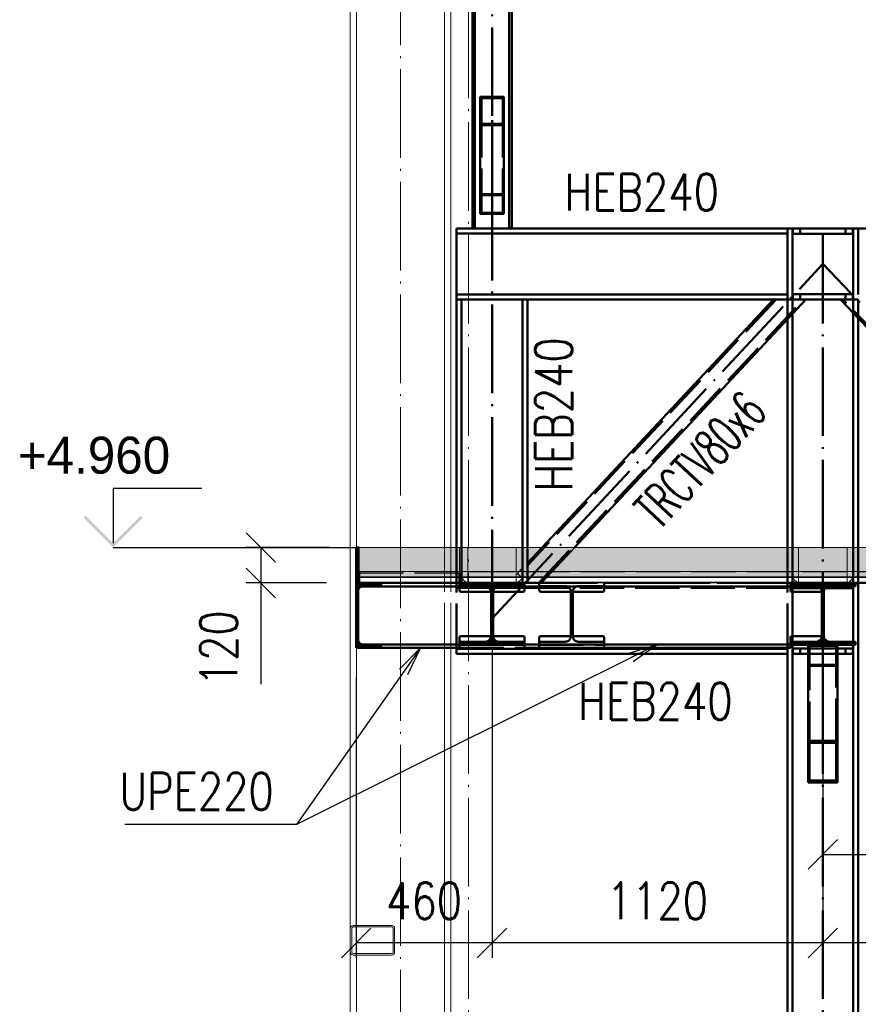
# Paper-space layout 'Layout1' of a CAD drawing. Extents: x -2 to 1033, y -36 to 596.
# Tile 20 of 182: x 42 to 98, y 394 to 460. Entities that reach past the tile are written whole.
import ezdxf

# ---------------------------------------------------------------- set-up
doc = ezdxf.new("R2010")
doc.units = 0
for name, pattern in [('ACAD_ISO02W100', [15, 12, -3]), ('ACAD_ISO04W100', [30.5, 24, -3, 0.5, -3]), ('HP_01_CER_B', [8, 5, -1, 1, -1])]:
    doc.linetypes.add(name, pattern=pattern)
doc.layers.get('0').update_dxf_attribs({"linetype": 'CONTINUOUS'})
doc.layers.get('DEFPOINTS').update_dxf_attribs({"color": 132, "linetype": 'CONTINUOUS'})
doc.layers.add('AS_INS_ON', color=7, linetype='CONTINUOUS')
for name, color, linetype, lineweight in [('SS_1.ET-HALA_TaO-KCE_LEMOVANI', 9, 'CONTINUOUS', 13), ('SS_1.ET-HALA_TaO-RASTR', 7, 'HP_01_CER_B', 13), ('SS_1.ET-HALA_TaO-SLOUP', 9, 'CONTINUOUS', 13), ('SS_2.ET-HALA_TaO-VESTAVBA_A1÷B2-P.NOSNIK', 172, 'CONTINUOUS', 50), ('SS_2.ET-HALA_TaO-VESTAVBA_A1÷B2-PODLAHA', 9, 'CONTINUOUS', 5), ('SS_2.ET-HALA_TaO-VESTAVBA_A1÷B2-PODLAHA_LEM', 102, 'CONTINUOUS', 50), ('SS_2.ET-HALA_TaO-VESTAVBA_A1÷B2-TRAPEZ.PLECH', 153, 'CONTINUOUS', 18), ('SS_2.ET-HALA_TaO-VESTAVBA_A1÷B2-VAZBA', 200, 'CONTINUOUS', 50), ('SS_2.ET-HALA_TaO-VESTAVBA_A1÷B2-VAZBA2', 51, 'CONTINUOUS', 50), ('SS_KOTY', 3, 'CONTINUOUS', 25), ('SS_POPIS_PROFILU', 13, 'CONTINUOUS', 25), ('SS_SRAFY', 8, 'CONTINUOUS', 18)]:
    doc.layers.add(name, color=color, linetype=linetype, lineweight=lineweight)
doc.styles.add('ROMANS', font='romans.shx', dxfattribs={"width": 0.8})
doc.styles.add('romans.shx', font='romans.shx', dxfattribs={"height": 5})
doc.dimstyles.new('A-1_(2.5)_50AS', dxfattribs={"dimtxt": 2.5, "dimasz": 2, "dimexe": 1, "dimexo": 2, "dimgap": 0, "dimtad": 0, "dimdec": 1, "dimlfac": 50, "dimrnd": 1, "dimtxsty": 'ROMANS', "dimblk1": 'OBLIQUE', "dimblk2": 'OBLIQUE', "dimsah": 1, "dimcen": 2, "dimclrd": 256, "dimclre": 256, "dimclrt": 256, "dimadec": 1, "dimazin": 2, "dimtfac": 0.714286, "dimtdec": 1, "dimtmove": 0, "dimatfit": 3, "dimldrblk": 'OPEN', "dimfxl": 1, "dimtvp": 1.142857, "dimtfill": 1, "dimtolj": 1, "dimlwd": -1, "dimlwe": -1, "dimarcsym": 0})
pattern_1 = [(45, (95.93863, 325.26042), (-0.04490128, 0.04490128), [])]
pattern_2 = [(45, (95.9386, 325.2604), (-0.898026, 0.898026), []), (45, (96.8367, 325.2604), (-0.898026, 0.898026), [1.5875, -0.3175, 0, -0.3175])]

# ---------------------------------------------------------------- blocks, each defined once
blk = doc.blocks.new('_Oblique')
at = {"color": 0, "linetype": 'ByBlock', "lineweight": -2}
blk.add_line((-0.5, -0.5), (0.5, 0.5), dxfattribs=at)
blk = doc.blocks.new('*D58')
at = {"layer": 'DEFPOINTS', "color": 0, "transparency": 16777216}
for p in [(210.939, 419.66, -10152.8), (95.939, 408.546, -10142.8), (95.939, 397.675)]:
    blk.add_point(p, dxfattribs=at)
at = {"layer": 'SS_KOTY', "transparency": 16777216}
for p, q in [((210.939, 417.66), (210.939, 396.675)), ((95.939, 406.546), (95.939, 396.675)), ((210.939, 397.675), (95.939, 397.675))]:
    blk.add_line(p, q, dxfattribs=at)
at = {"layer": 'SS_KOTY', "transparency": 16777216, "xscale": 2, "yscale": 2, "zscale": 2, "rotation": 180}
blk.add_blockref('_Oblique', (95.939, 397.675), dxfattribs=at)
at = {"layer": 'SS_KOTY', "transparency": 16777216, "xscale": 2, "yscale": 2, "zscale": 2}
blk.add_blockref('_Oblique', (210.939, 397.675), dxfattribs=at)
at = {"layer": 'SS_KOTY', "transparency": 16777216, "insert": (153.439, 400.532), "char_height": 2.5, "attachment_point": 5, "style": 'ROMANS', "bg_fill": 3, "box_fill_scale": 1.1, "bg_fill_color": 256, "bg_fill_true_color": 13158600, "bg_fill_transparency": 0}
blk.add_mtext('\\A1;5750', dxfattribs=at)
blk = doc.blocks.new('_OPEN')
at = {"color": 0, "linetype": 'ByBlock'}
for p, q in [((-1, 0.167), (0, 0)), ((0, 0), (-1, -0.167)), ((0, 0), (-1, 0))]:
    blk.add_line(p, q, dxfattribs=at)
blk = doc.blocks.new('*D59')
at = {"layer": 'DEFPOINTS', "color": 0, "transparency": 16777216}
for p in [(73.539, 419.66, -10152.8), (95.939, 408.546, -10142.8), (73.539, 397.675)]:
    blk.add_point(p, dxfattribs=at)
at = {"layer": 'SS_KOTY', "transparency": 16777216}
for p, q in [((73.539, 417.66), (73.539, 396.675)), ((95.939, 406.546), (95.939, 396.675)), ((95.939, 397.675), (73.539, 397.675))]:
    blk.add_line(p, q, dxfattribs=at)
at = {"layer": 'SS_KOTY', "transparency": 16777216, "xscale": 2, "yscale": 2, "zscale": 2, "rotation": 180}
blk.add_blockref('_Oblique', (73.539, 397.675), dxfattribs=at)
at = {"layer": 'SS_KOTY', "transparency": 16777216, "xscale": 2, "yscale": 2, "zscale": 2}
blk.add_blockref('_Oblique', (95.939, 397.675), dxfattribs=at)
at = {"layer": 'SS_KOTY', "transparency": 16777216, "insert": (84.739, 400.532), "char_height": 2.5, "attachment_point": 5, "style": 'ROMANS', "bg_fill": 3, "box_fill_scale": 1.1, "bg_fill_color": 256, "bg_fill_true_color": 13158600, "bg_fill_transparency": 0}
blk.add_mtext('\\A1;1120', dxfattribs=at)
blk = doc.blocks.new('*D60')
at = {"layer": 'DEFPOINTS', "color": 0, "transparency": 16777216}
for p in [(73.539, 419.66, -10152.8), (64.339, 417.66, -10142.8), (64.339, 397.675)]:
    blk.add_point(p, dxfattribs=at)
at = {"layer": 'SS_KOTY', "transparency": 16777216}
for p, q in [((73.539, 417.66), (73.539, 396.675)), ((64.339, 415.66), (64.339, 396.675)), ((73.539, 397.675), (64.339, 397.675))]:
    blk.add_line(p, q, dxfattribs=at)
at = {"layer": 'SS_KOTY', "transparency": 16777216, "xscale": 2, "yscale": 2, "zscale": 2, "rotation": 180}
blk.add_blockref('_Oblique', (64.339, 397.675), dxfattribs=at)
at = {"layer": 'SS_KOTY', "transparency": 16777216, "xscale": 2, "yscale": 2, "zscale": 2}
blk.add_blockref('_Oblique', (73.539, 397.675), dxfattribs=at)
at = {"layer": 'SS_KOTY', "transparency": 16777216, "insert": (68.939, 400.532), "char_height": 2.5, "attachment_point": 5, "style": 'ROMANS', "bg_fill": 3, "box_fill_scale": 1.1, "bg_fill_color": 256, "bg_fill_true_color": 13158600, "bg_fill_transparency": 0}
blk.add_mtext('\\A1;460', dxfattribs=at)
blk = doc.blocks.new('*D61')
at = {"layer": 'DEFPOINTS', "color": 0, "transparency": 16777216}
for p in [(118.939, 419.66, -10152.8), (95.939, 417.26, -10150.4), (118.939, 403.675)]:
    blk.add_point(p, dxfattribs=at)
at = {"layer": 'SS_KOTY', "transparency": 16777216}
for p, q in [((118.939, 417.66), (118.939, 402.675)), ((95.939, 415.26), (95.939, 402.675)), ((95.939, 403.675), (118.939, 403.675))]:
    blk.add_line(p, q, dxfattribs=at)
at = {"layer": 'SS_KOTY', "transparency": 16777216, "xscale": 2, "yscale": 2, "zscale": 2, "rotation": 180}
blk.add_blockref('_Oblique', (95.939, 403.675), dxfattribs=at)
at = {"layer": 'SS_KOTY', "transparency": 16777216, "xscale": 2, "yscale": 2, "zscale": 2}
blk.add_blockref('_Oblique', (118.939, 403.675), dxfattribs=at)
at = {"layer": 'SS_KOTY', "transparency": 16777216, "insert": (107.439, 406.532), "char_height": 2.5, "attachment_point": 5, "style": 'ROMANS', "bg_fill": 3, "box_fill_scale": 1.1, "bg_fill_color": 256, "bg_fill_true_color": 13158600, "bg_fill_transparency": 0}
blk.add_mtext('\\A1;1150', dxfattribs=at)
blk = doc.blocks.new('*D71')
at = {"layer": 'DEFPOINTS', "color": 0, "transparency": 16777216}
for p in [(64.539, 424.46, -10142.8), (57.883, 422.06), (64.339, 422.06, -10142.8)]:
    blk.add_point(p, dxfattribs=at)
at = {"layer": 'SS_KOTY', "transparency": 16777216}
for p, q in [((62.539, 424.46), (56.883, 424.46)), ((57.883, 424.46), (57.883, 422.06)), ((62.339, 422.06), (56.883, 422.06)), ((57.883, 422.06), (57.883, 415.203))]:
    blk.add_line(p, q, dxfattribs=at)
at = {"layer": 'SS_KOTY', "transparency": 16777216, "xscale": 2, "yscale": 2, "zscale": 2}
for p, rotation in [((57.883, 424.46), 90), ((57.883, 422.06), 270)]:
    blk.add_blockref('_Oblique', p, dxfattribs=dict(at, rotation=rotation))
at = {"layer": 'SS_KOTY', "transparency": 16777216, "insert": (55.026, 417.632), "char_height": 2.5, "attachment_point": 5, "rotation": 90, "style": 'ROMANS', "bg_fill": 3, "box_fill_scale": 1.1, "bg_fill_color": 256, "bg_fill_true_color": 13158600, "bg_fill_transparency": 0}
blk.add_mtext('\\A1;120', dxfattribs=at)

psp = doc.layouts.get("Layout1")

# ---------------------------------------------------------------- hatches: boundary and pattern name
at = {"layer": 'AS_INS_ON'}
psp.add_hatch(color=3, dxfattribs=at).paths.add_polyline_path([(46.0247, 426.6018), (45.8832, 426.4604), (47.8832, 424.4604), (49.8832, 426.4604), (49.7418, 426.6018), (47.8832, 424.7433)])

# ---------------------------------------------------------------- linework, layer by layer
at = {"layer": 'AS_INS_ON', "color": 3}
for p, q in [((53.8832, 428.4604, -10142.8), (47.8832, 428.4604, -10142.8)), ((47.8832, 428.4604, -10142.8), (47.8832, 424.7433, -10142.8))]:
    psp.add_line(p, q, dxfattribs=at)
at = {"layer": 'SS_1.ET-HALA_TaO-SLOUP', "color": 5, "linetype": 'Continuous', "ltscale": 0.25}
for p, q in [((70.3086, 536.8089), (70.3086, 424.4604)), ((70.7386, 536.8089), (70.7386, 424.4604))]:
    psp.add_line(p, q, dxfattribs=at)
at = {"layer": 'SS_2.ET-HALA_TaO-VESTAVBA_A1÷B2-P.NOSNIK', "color": 1, "linetype": 'Continuous', "ltscale": 0.25}
for p, q in [((66.0386, 421.8204), (66.0386, 422.0604)), ((66.0387, 421.8204), (71.3386, 421.8204)), ((71.3386, 422.0604), (75.7386, 422.0604)), ((71.3386, 422.0604), (71.3386, 421.8404)), ((71.3386, 421.8404), (71.3386, 421.5604)), ((71.3386, 421.8404), (73.1086, 421.8404)), ((73.4686, 421.4604), (71.4386, 421.4604)), ((75.6386, 421.4604), (73.6086, 421.4604)), ((73.9686, 421.8404), (75.7386, 421.8404)), ((75.7386, 422.0604), (75.7386, 421.8404)), ((75.7386, 421.8404), (75.7386, 421.5604)), ((75.7386, 421.8204), (93.7386, 421.8204)), ((93.7386, 422.0604), (98.1386, 422.0604)), ((93.7386, 421.8404), (93.7386, 422.0604)), ((93.7386, 421.5604), (93.7386, 421.8404)), ((93.7386, 421.8404), (95.5086, 421.8404)), ((95.8686, 421.4604), (93.8386, 421.4604)), ((96.3686, 421.8404), (98.1386, 421.8404)), ((98.1386, 421.8404), (98.1386, 422.0604))]:
    psp.add_line(p, q, dxfattribs=at)
at = {"layer": 'SS_2.ET-HALA_TaO-VESTAVBA_A1÷B2-P.NOSNIK', "color": 3, "linetype": 'ACAD_ISO02W100', "ltscale": 0.25}
for p, q in [((71.3386, 421.8204), (75.7386, 421.8204)), ((76.7386, 421.8404), (76.7386, 422.0604)), ((76.7386, 421.5604), (76.7386, 421.8404)), ((76.7386, 421.8404), (78.5086, 421.8404)), ((78.8686, 421.4604), (76.8386, 421.4604)), ((81.0386, 421.4604), (79.0086, 421.4604)), ((79.3686, 421.8404), (81.1386, 421.8404)), ((81.1386, 422.0604), (81.1386, 421.8404)), ((81.1386, 421.8404), (81.1386, 421.5604))]:
    psp.add_line(p, q, dxfattribs=at)
at = {"layer": 'SS_2.ET-HALA_TaO-VESTAVBA_A1÷B2-P.NOSNIK', "color": 7, "linetype": 'ACAD_ISO04W100', "ltscale": 0.25}
for p, q in [((73.5386, 422.0604), (95.9386, 422.0604)), ((95.9386, 422.0604), (78.9386, 422.0604))]:
    psp.add_line(p, q, dxfattribs=at)
at = {"layer": 'SS_2.ET-HALA_TaO-VESTAVBA_A1÷B2-P.NOSNIK', "color": 1, "linetype": 'Continuous', "ltscale": 0.25, "extrusion": (-3.7494e-33, 6.12323e-17, -1)}
for centre, radius, start, end in [((-71.4386, 421.5604), 0.1, 270, 0), ((-73.1086, 421.4804), 0.36, 90, 180), ((-73.9686, 421.4804), 0.36, 0, 90), ((-75.6386, 421.5604), 0.1, 180, 270), ((-93.8386, 421.5604), 0.1, 270, 0), ((-95.5086, 421.4804), 0.36, 90, 180), ((-96.3686, 421.4804), 0.36, 0, 90)]:
    psp.add_arc(centre, radius, start, end, dxfattribs=at)
at = {"layer": 'SS_2.ET-HALA_TaO-VESTAVBA_A1÷B2-P.NOSNIK', "color": 3, "linetype": 'ACAD_ISO02W100', "ltscale": 0.25, "extrusion": (-3.63798e-13, -1.50629e-13, -1)}
psp.add_arc((-76.8386, 421.5604), 0.1, 270, 0, dxfattribs=at)
at = {"layer": 'SS_2.ET-HALA_TaO-VESTAVBA_A1÷B2-P.NOSNIK', "color": 3, "linetype": 'ACAD_ISO02W100', "ltscale": 0.25, "extrusion": (-8.37167e-14, -2.02049e-13, -1)}
psp.add_arc((-78.5086, 421.4804), 0.36, 90, 180, dxfattribs=at)
at = {"layer": 'SS_2.ET-HALA_TaO-VESTAVBA_A1÷B2-P.NOSNIK', "color": 3, "linetype": 'ACAD_ISO02W100', "ltscale": 0.25, "extrusion": (2.0211e-13, -8.36554e-14, -1)}
psp.add_arc((-79.3686, 421.4804), 0.36, 0, 90, dxfattribs=at)
at = {"layer": 'SS_2.ET-HALA_TaO-VESTAVBA_A1÷B2-P.NOSNIK', "color": 3, "linetype": 'ACAD_ISO02W100', "ltscale": 0.25, "extrusion": (-1.5069e-13, 3.63859e-13, -1)}
psp.add_arc((-81.0386, 421.5604), 0.1, 180, 270, dxfattribs=at)
at = {"layer": 'SS_2.ET-HALA_TaO-VESTAVBA_A1÷B2-PODLAHA', "color": 9, "linetype": 'ACAD_ISO02W100', "ltscale": 0.25}
for p, q in [((71.3386, 424.4604), (71.3386, 422.8404)), ((71.4986, 424.4604), (71.4986, 422.8404)), ((71.8986, 424.4604), (71.8986, 422.8404)), ((75.1786, 424.4604), (75.1786, 422.8404)), ((75.5786, 422.8404), (75.5786, 424.4604)), ((76.8969, 424.4604), (75.9586, 423.4551)), ((75.9586, 424.4604), (75.9586, 422.8404)), ((77.6283, 422.8404), (79.1403, 424.4604)), ((93.5186, 424.4604), (93.5186, 422.8404)), ((93.8986, 422.8404), (93.8986, 424.4604)), ((94.2986, 424.4604), (94.2986, 422.8404)), ((97.5786, 424.4604), (97.5786, 422.8404)), ((97.9786, 424.4604), (97.9786, 422.8404)), ((71.3386, 422.8404), (71.3386, 422.7304)), ((71.4986, 422.8404), (71.4986, 422.0819)), ((71.8986, 422.8404), (71.8986, 422.0819)), ((75.1786, 422.8404), (75.1786, 422.0819)), ((75.3543, 422.8075), (75.2537, 422.6998)), ((75.2537, 422.6998), (75.3317, 422.7834)), ((75.3317, 422.7834), (75.3649, 422.819)), ((75.3317, 422.7834), (75.3543, 422.8075)), ((75.3649, 422.819), (75.3543, 422.8075)), ((75.3543, 422.8075), (75.3621, 422.816)), ((75.3621, 422.816), (75.3849, 422.8404)), ((75.3621, 422.816), (75.3649, 422.819)), ((75.3849, 422.8404), (75.3649, 422.819)), ((75.3649, 422.819), (75.3849, 422.8404)), ((75.5786, 423.0479), (75.3849, 422.8404)), ((75.5482, 423.0153), (75.5786, 423.0479)), ((75.5786, 422.0819), (75.5786, 422.8404)), ((75.9586, 422.8404), (75.9586, 422.0819)), ((76.943, 422.1062), (77.5976, 422.8075)), ((77.5976, 422.8075), (77.6083, 422.819)), ((77.6055, 422.816), (77.5976, 422.8075)), ((77.6083, 422.819), (77.6055, 422.816)), ((77.6283, 422.8404), (77.6083, 422.819)), ((77.6083, 422.819), (77.6283, 422.8404)), ((93.5186, 422.8404), (93.5186, 422.0819)), ((93.8986, 422.0819), (93.8986, 422.8404)), ((94.2986, 422.8404), (94.2986, 422.0819)), ((97.5786, 422.8404), (97.5786, 422.0819)), ((97.9786, 422.8404), (97.9786, 422.0819)), ((71.4986, 422.6255), (71.509, 422.5574)), ((71.509, 422.5574), (71.5225, 422.4681)), ((71.5225, 422.4681), (71.5291, 422.4248)), ((71.5291, 422.4248), (71.6158, 422.2546)), ((71.6158, 422.2546), (71.7221, 422.1615)), ((71.7221, 422.1615), (71.7456, 422.1409)), ((71.7456, 422.1409), (71.8787, 422.1062)), ((71.8787, 422.1062), (71.8986, 422.1015)), ((71.8986, 422.1015), (75.1786, 422.1015)), ((75.1786, 422.1015), (75.1985, 422.1062)), ((75.1985, 422.1062), (75.3317, 422.1409)), ((75.2683, 422.6861), (75.2537, 422.6998)), ((75.3317, 422.6269), (75.2683, 422.6861)), ((75.2683, 422.6861), (75.5019, 422.4681)), ((75.3317, 422.6269), (75.2815, 422.6737)), ((75.3525, 422.6076), (75.3317, 422.6269)), ((75.3317, 422.1409), (75.3552, 422.1615)), ((75.4615, 422.5058), (75.3525, 422.6076)), ((75.3552, 422.1615), (75.4615, 422.2546)), ((75.5482, 422.4249), (75.4615, 422.5058)), ((75.4615, 422.2546), (75.5482, 422.4248)), ((75.5019, 422.4681), (75.5001, 422.4698)), ((75.5482, 422.4249), (75.5019, 422.4681)), ((75.5482, 422.4249), (75.5019, 422.4681)), ((75.5786, 422.3965), (75.5482, 422.4249)), ((75.5786, 422.3965), (75.5482, 422.4249)), ((76.9204, 422.0819), (76.943, 422.1062)), ((76.9366, 422.0992), (76.9204, 422.0819)), ((76.943, 422.1062), (76.9366, 422.0992)), ((93.8986, 422.6255), (93.909, 422.5574)), ((93.909, 422.5574), (93.9225, 422.4681)), ((93.9225, 422.4681), (93.9291, 422.4248)), ((93.9291, 422.4248), (94.0158, 422.2546)), ((94.0158, 422.2546), (94.1456, 422.1409)), ((94.1456, 422.1409), (94.2787, 422.1062)), ((94.2787, 422.1062), (94.2986, 422.1015)), ((94.2986, 422.1015), (97.5786, 422.1015)), ((97.5786, 422.1015), (97.5985, 422.1062)), ((97.5985, 422.1062), (97.7317, 422.1409)), ((97.7317, 422.1409), (97.7552, 422.1615)), ((97.7552, 422.1615), (97.8615, 422.2546)), ((97.8615, 422.2546), (97.8909, 422.3123)), ((97.8909, 422.3123), (97.9482, 422.4248)), ((97.9482, 422.4248), (97.9547, 422.4681)), ((97.9547, 422.4681), (97.9683, 422.5574)), ((97.9683, 422.5574), (97.9786, 422.6255))]:
    psp.add_line(p, q, dxfattribs=at)
at = {"layer": 'SS_2.ET-HALA_TaO-VESTAVBA_A1÷B2-PODLAHA', "color": 9, "linetype": 'Continuous', "ltscale": 0.25}
psp.add_line((118.1186, 422.8404), (97.9786, 422.8404), dxfattribs=at)
at = {"layer": 'SS_2.ET-HALA_TaO-VESTAVBA_A1÷B2-PODLAHA_LEM', "color": 3, "linetype": 'ACAD_ISO02W100', "ltscale": 0.25}
for p, q in [((71.1386, 422.0604), (71.1386, 424.4604)), ((71.3386, 422.7304), (71.3386, 422.0604))]:
    psp.add_line(p, q, dxfattribs=at)
at = {"layer": 'SS_2.ET-HALA_TaO-VESTAVBA_A1÷B2-TRAPEZ.PLECH', "color": 5, "linetype": 'Continuous', "ltscale": 0.25}
for p, q in [((66.0386, 422.0604), (71.3386, 422.0604)), ((75.7386, 422.0604), (93.7386, 422.0604)), ((98.1386, 422.0604), (116.7386, 422.0604))]:
    psp.add_line(p, q, dxfattribs=at)
at = {"layer": 'SS_2.ET-HALA_TaO-VESTAVBA_A1÷B2-VAZBA', "color": 1, "linetype": 'Continuous', "ltscale": 0.25}
for p, q in [((71.1386, 446.0604), (93.5386, 446.0604)), ((71.1386, 441.2604), (71.1386, 446.0604)), ((71.1386, 445.7204), (93.5386, 445.7204)), ((93.5386, 445.7204), (93.5386, 446.0604)), ((93.5386, 446.0604), (93.8986, 446.0604)), ((93.5386, 441.6004), (93.5386, 445.7204)), ((93.8786, 424.4604), (93.8786, 446.0604)), ((93.8986, 446.0604), (97.9786, 446.0604)), ((93.8986, 445.7004), (93.8986, 446.0604)), ((93.8986, 445.7004), (97.9786, 445.7004)), ((97.9786, 446.0604), (98.3386, 446.0604)), ((97.9786, 446.0604), (97.9786, 445.7004)), ((97.9986, 424.4604), (97.9986, 446.0604)), ((98.3386, 441.6004), (98.3386, 446.0604)), ((93.5386, 441.6004), (71.1386, 441.6004)), ((93.5386, 441.2604), (93.5386, 441.6004)), ((97.9786, 441.6204), (93.8986, 441.6204)), ((93.8986, 441.2604), (93.8986, 441.6204)), ((97.9786, 441.6204), (97.9786, 441.2604)), ((71.1386, 441.2604), (71.4786, 441.2604)), ((71.1386, 424.4604), (71.1386, 441.2604)), ((71.4786, 424.4604), (71.4786, 441.2604)), ((71.4786, 441.2604), (93.5386, 441.2604)), ((75.5986, 441.2604), (75.5986, 424.4604)), ((75.9386, 424.4604), (75.9386, 441.2604)), ((92.6043, 441.2604), (76.9243, 424.4604)), ((93.5386, 424.4604), (93.5386, 441.2604)), ((93.8786, 441.2604), (93.8986, 441.2604)), ((93.8786, 440.2808), (94.7929, 441.2604)), ((93.8986, 441.2604), (97.9786, 441.2604)), ((97.9986, 440.3546), (97.1306, 441.2604)), ((97.9786, 441.2604), (97.9986, 441.2604)), ((98.3386, 424.4604), (98.3386, 441.2604)), ((79.1129, 424.4604), (93.5386, 439.9165)), ((113.2306, 424.4604), (98.3386, 439.9998)), ((71.3386, 421.7204), (73.3692, 421.7204)), ((73.708, 421.7204), (75.7386, 421.7204)), ((93.8786, 421.4604), (93.8786, 421.8404)), ((93.8986, 421.7004), (93.8986, 421.8404)), ((93.8986, 421.7004), (95.7775, 421.7004)), ((96.0998, 421.7004), (97.9786, 421.7004)), ((97.9786, 421.8404), (97.9786, 421.7004))]:
    psp.add_line(p, q, dxfattribs=at)
at = {"layer": 'SS_2.ET-HALA_TaO-VESTAVBA_A1÷B2-VAZBA', "color": 7, "linetype": 'ACAD_ISO04W100', "ltscale": 0.25}
for p, q in [((95.9386, 446.0604), (73.5386, 446.0604)), ((323.5386, 446.0604), (95.9386, 446.0604)), ((95.9386, 422.0604), (73.5386, 422.0604)), ((323.5386, 422.0604), (95.9386, 422.0604))]:
    psp.add_line(p, q, dxfattribs=at)
at = {"layer": 'SS_2.ET-HALA_TaO-VESTAVBA_A1÷B2-VAZBA', "color": 3, "linetype": 'ACAD_ISO02W100', "ltscale": 0.25}
for p, q in [((94.3986, 445.7004), (94.3986, 446.0604)), ((97.4786, 445.7004), (97.4786, 446.0604)), ((94.3986, 441.2604), (94.3986, 441.6204)), ((97.4786, 441.2604), (97.4786, 441.6204)), ((92.7684, 441.2604), (75.9386, 423.2285)), ((76.7088, 422.0604), (94.6288, 441.2604)), ((93.5386, 441.2604), (93.8786, 441.2604)), ((115.6968, 422.0604), (97.2968, 441.2604)), ((97.9986, 441.2604), (98.3386, 441.2604)), ((93.5386, 439.9165), (93.8786, 440.2808)), ((98.3386, 439.9998), (97.9986, 440.3546)), ((71.4786, 422.0604), (71.4786, 424.4604)), ((75.5986, 422.0604), (75.5986, 424.4604)), ((75.9386, 422.0604), (75.9386, 424.4604)), ((76.9243, 424.4604), (75.9386, 423.4043)), ((76.873, 422.0604), (79.1129, 424.4604)), ((93.5386, 422.0604), (93.5386, 424.4604)), ((93.8786, 421.8404), (93.8786, 424.4604)), ((97.9986, 421.8404), (97.9986, 424.4604)), ((98.3386, 422.0604), (98.3386, 424.4604)), ((77.4168, 422.819), (77.4368, 422.8404)), ((77.5809, 422.819), (77.6009, 422.8404)), ((71.1386, 421.7204), (71.3386, 421.7204)), ((73.3692, 421.7204), (73.708, 421.7204)), ((75.7386, 421.7204), (93.5386, 421.7204)), ((76.7088, 422.0604), (76.7288, 422.0819)), ((76.873, 422.0604), (76.8929, 422.0819)), ((93.5386, 421.7204), (93.5386, 422.0604)), ((93.8986, 421.8404), (93.8986, 422.0604)), ((94.3986, 421.7004), (94.3986, 422.0604)), ((95.7775, 421.7004), (96.0998, 421.7004)), ((97.4786, 421.7004), (97.4786, 422.0604)), ((97.9786, 422.0604), (97.9786, 421.8404))]:
    psp.add_line(p, q, dxfattribs=at)
at = {"layer": 'SS_2.ET-HALA_TaO-VESTAVBA_A1÷B2-VAZBA2', "color": 7, "linetype": 'ACAD_ISO04W100', "ltscale": 0.25}
for p, q in [((73.5386, 446.0604), (73.5386, 525.2604)), ((73.5386, 447.4004), (73.5386, 454.0201))]:
    psp.add_line(p, q, dxfattribs=at)
at = {"layer": 'SS_2.ET-HALA_TaO-VESTAVBA_A1÷B2-VAZBA2', "color": 1, "linetype": 'Continuous', "ltscale": 0.25}
for p, q in [((72.2086, 446.0604), (72.2086, 522.6004)), ((72.3786, 522.6004), (72.3786, 446.0604)), ((74.6986, 522.6004), (74.6986, 446.0604)), ((74.8686, 522.6004), (74.8686, 446.0604)), ((74.3386, 454.9795), (72.7386, 454.9795)), ((72.7386, 453.0607), (72.7386, 454.9795)), ((74.2586, 454.8836), (72.8186, 454.8836)), ((72.8186, 453.1567), (72.8186, 454.8836)), ((74.2586, 453.1567), (74.2586, 454.8836)), ((74.3386, 453.0607), (74.3386, 454.9795)), ((74.3386, 453.0607), (72.7386, 453.0607)), ((72.7386, 447.0621), (72.7386, 453.0607)), ((74.2586, 453.1567), (72.8186, 453.1567)), ((74.3386, 447.0621), (74.3386, 453.0607)), ((72.7386, 447.0621), (74.3386, 447.0621))]:
    psp.add_line(p, q, dxfattribs=at)
at = {"layer": 'SS_2.ET-HALA_TaO-VESTAVBA_A1÷B2-VAZBA2', "color": 3, "linetype": 'ACAD_ISO02W100', "ltscale": 0.25}
for p, q in [((72.8186, 447.1288), (72.8186, 453.1567)), ((74.2586, 447.1288), (74.2586, 453.1567)), ((72.7386, 448.3962), (74.3386, 448.3962)), ((72.8186, 448.3295), (74.2586, 448.3295)), ((72.8186, 447.1288), (74.2586, 447.1288))]:
    psp.add_line(p, q, dxfattribs=at)

# ---------------------------------------------------------------- texts
at = {"layer": 'AS_INS_ON', "color": 3}
psp.add_text('+4.960', height=2.5, dxfattribs=at).set_placement((41.4246, 429.4604))
at = {"layer": 'SS_POPIS_PROFILU', "color": 13, "style": 'romans.shx', "width": 0.8}
for s, p in [('HEB240', (78.4453, 447.2743)), ('UPE220', (48.2995, 406.6961)), ('UPE220', (48.2995, 406.6961))]:
    psp.add_text(s, height=2.5, dxfattribs=at).set_placement(p)
at = {"layer": 'SS_POPIS_PROFILU', "color": 13, "style": 'romans.shx'}
for s, rotation, width, p in [('HEB240', 90, 0.8, (78.9597, 428.2391)), ('TRCTV80x6', 46.974934, 0.6, (84.8592, 425.5748))]:
    psp.add_text(s, height=2.5, rotation=rotation, dxfattribs=dict(at, width=width)).set_placement(p)

# ---------------------------------------------------------------- dimensions: what is measured, and where the dimension line sits
at = {"layer": 'SS_KOTY'}
dim = psp.add_linear_dim(base=(95.9386, 397.6753), p1=(210.9386, 419.6604, -10152.8), p2=(95.9386, 408.5462, -10142.8), dimstyle='A-1_(2.5)_50AS', override={"dimtmove": 1}, dxfattribs=at)
dim.commit()
dim.dimension.update_dxf_attribs({"geometry": '*D58', "text_midpoint": (153.4386, 400.5324)})

# ---------------------------------------------------------------- next in the draw order: dimensions: what is measured, and where the dimension line sits
dim = psp.add_linear_dim(base=(73.5386, 397.6753), p1=(95.9386, 408.5462, -10142.8), p2=(73.5386, 419.6604, -10152.8), dimstyle='A-1_(2.5)_50AS', override={"dimtmove": 1}, dxfattribs=at)
dim.commit()
dim.dimension.update_dxf_attribs({"geometry": '*D59', "text_midpoint": (84.7386, 400.5324)})

# ---------------------------------------------------------------- next in the draw order: linework, layer by layer
at = {"layer": 'SS_2.ET-HALA_TaO-VESTAVBA_A1÷B2-P.NOSNIK', "color": 3, "linetype": 'ACAD_ISO02W100', "ltscale": 0.25}
for p, q in [((78.8686, 421.4804), (78.8686, 418.4404)), ((79.0086, 418.4404), (79.0086, 421.4804)), ((76.7386, 418.0804), (76.7386, 418.3604)), ((76.8386, 418.4604), (78.8686, 418.4604)), ((79.0086, 418.4604), (81.0386, 418.4604)), ((81.1386, 418.3604), (81.1386, 418.0804)), ((78.5086, 418.0804), (76.7386, 418.0804)), ((76.7386, 417.8604), (76.7386, 418.0804)), ((76.7386, 417.6604), (76.7386, 417.8604)), ((76.7386, 417.8604), (81.1386, 417.8604)), ((81.1386, 418.0804), (79.3686, 418.0804)), ((81.1386, 418.0804), (81.1386, 417.8604)), ((81.1386, 417.8604), (81.1386, 417.6604))]:
    psp.add_line(p, q, dxfattribs=at)
at = {"layer": 'SS_2.ET-HALA_TaO-VESTAVBA_A1÷B2-P.NOSNIK', "color": 1, "linetype": 'Continuous', "ltscale": 0.25}
for p, q in [((75.7386, 418.3604), (75.7386, 418.0804)), ((93.7386, 418.0804), (93.7386, 418.3604)), ((75.7386, 418.0804), (75.7386, 417.8604)), ((75.7386, 417.9004), (93.7386, 417.9004)), ((75.7386, 417.8604), (75.7386, 417.6604)), ((75.7386, 417.6604), (93.7386, 417.6604)), ((93.7386, 417.8604), (93.7386, 418.0804)), ((93.7386, 417.6604), (93.7386, 417.8604))]:
    psp.add_line(p, q, dxfattribs=at)
at = {"layer": 'SS_2.ET-HALA_TaO-VESTAVBA_A1÷B2-P.NOSNIK', "color": 1, "linetype": 'Continuous', "ltscale": 0.25, "extrusion": (-1.5069e-13, -3.63737e-13, -1)}
psp.add_arc((-75.6386, 418.3604), 0.1, 90, 180, dxfattribs=at)
at = {"layer": 'SS_2.ET-HALA_TaO-VESTAVBA_A1÷B2-P.NOSNIK', "color": 3, "linetype": 'ACAD_ISO02W100', "ltscale": 0.25, "extrusion": (-3.63798e-13, 1.50751e-13, -1)}
psp.add_arc((-76.8386, 418.3604), 0.1, 0, 90, dxfattribs=at)
at = {"layer": 'SS_2.ET-HALA_TaO-VESTAVBA_A1÷B2-P.NOSNIK', "color": 3, "linetype": 'ACAD_ISO02W100', "ltscale": 0.25, "extrusion": (-8.37167e-14, 2.02171e-13, -1)}
psp.add_arc((-78.5086, 418.4404), 0.36, 180, 270, dxfattribs=at)
at = {"layer": 'SS_2.ET-HALA_TaO-VESTAVBA_A1÷B2-P.NOSNIK', "color": 3, "linetype": 'ACAD_ISO02W100', "ltscale": 0.25, "extrusion": (2.0211e-13, 8.37779e-14, -1)}
psp.add_arc((-79.3686, 418.4404), 0.36, 270, 0, dxfattribs=at)
at = {"layer": 'SS_2.ET-HALA_TaO-VESTAVBA_A1÷B2-P.NOSNIK', "color": 3, "linetype": 'ACAD_ISO02W100', "ltscale": 0.25, "extrusion": (-1.5069e-13, -3.63737e-13, -1)}
psp.add_arc((-81.0386, 418.3604), 0.1, 90, 180, dxfattribs=at)
at = {"layer": 'SS_2.ET-HALA_TaO-VESTAVBA_A1÷B2-P.NOSNIK', "color": 1, "linetype": 'Continuous', "ltscale": 0.25, "extrusion": (3.63798e-13, -1.50629e-13, -1)}
psp.add_arc((-93.8386, 418.3604), 0.1, 0, 90, dxfattribs=at)
at = {"layer": 'SS_2.ET-HALA_TaO-VESTAVBA_A1÷B2-VAZBA', "color": 3, "linetype": 'ACAD_ISO02W100', "ltscale": 0.25}
for p, q in [((93.5386, 417.6604), (93.5386, 421.7204)), ((93.8786, 418.4604), (93.8786, 421.4604)), ((93.8786, 417.8604), (93.8786, 418.0804)), ((94.3986, 417.2604), (94.3986, 417.6204))]:
    psp.add_line(p, q, dxfattribs=at)
at = {"layer": 'SS_2.ET-HALA_TaO-VESTAVBA_A1÷B2-VAZBA', "color": 1, "linetype": 'Continuous', "ltscale": 0.25}
for p, q in [((93.8786, 418.0804), (93.8786, 418.4604)), ((93.5386, 417.6004), (93.5386, 417.6604)), ((93.5386, 417.2604), (93.5386, 417.6004)), ((93.8786, 326.0604), (93.8786, 417.8604)), ((93.8986, 417.2604), (93.8986, 417.6204)), ((93.5386, 326.0604), (93.5386, 417.2604))]:
    psp.add_line(p, q, dxfattribs=at)
at = {"layer": 'SS_POPIS_PROFILU', "color": 0, "linetype": 'ByBlock'}
for p, q in [((82.8004, 417.3052), (84.7386, 417.9004)), ((84.7386, 417.9004), (82.9493, 417.007)), ((84.7386, 417.9004), (83.0982, 416.7088))]:
    psp.add_line(p, q, dxfattribs=at)

# ---------------------------------------------------------------- next in the draw order: texts
at = {"layer": 'SS_POPIS_PROFILU', "color": 13, "style": 'romans.shx', "width": 0.8}
psp.add_text('HEB240', height=2.5, dxfattribs=at).set_placement((79.3645, 412.7953))

# ---------------------------------------------------------------- next in the draw order: dimensions: what is measured, and where the dimension line sits
at = {"layer": 'SS_KOTY'}
dim = psp.add_linear_dim(base=(64.3386, 397.6753), p1=(73.5386, 419.6604, -10152.8), p2=(64.3386, 417.6604, -10142.8), dimstyle='A-1_(2.5)_50AS', override={"dimtmove": 1}, dxfattribs=at)
dim.commit()
dim.dimension.update_dxf_attribs({"geometry": '*D60', "text_midpoint": (68.9386, 400.5324)})
dim = psp.add_linear_dim(base=(118.9386, 403.6753), p1=(95.9386, 417.2604, -10150.4), p2=(118.9386, 419.6604, -10152.8), dimstyle='A-1_(2.5)_50AS', dxfattribs=at)
dim.commit()
dim.dimension.update_dxf_attribs({"geometry": '*D61', "text_midpoint": (107.4386, 406.5324)})

# ---------------------------------------------------------------- next in the draw order: hatches: boundary and pattern name
at = {"layer": 'SS_SRAFY'}
h = psp.add_hatch(dxfattribs=at)
h.set_pattern_fill('ANSI31', color=5, scale=0.02, style=0)
h.set_pattern_definition(pattern_1)
h.paths.add_polyline_path([(71.3386, 418.0804), (71.3386, 417.8604), (75.7386, 417.8604), (75.7386, 418.0804), (73.9686, 418.0804, -0.4142136), (73.6086, 418.4404), (73.6086, 421.4804, -0.4142136), (73.9686, 421.8404), (75.7386, 421.8404), (75.7386, 422.0604), (71.3386, 422.0604), (71.3386, 421.8404), (73.1086, 421.8404, -0.4142136), (73.4686, 421.4804), (73.4686, 418.4404, -0.4142136), (73.1086, 418.0804)], flags=0)
h = psp.add_hatch(dxfattribs=at)
h.set_pattern_fill('ANSI31', color=5, scale=0.02, style=0)
h.set_pattern_definition(pattern_1)
h.paths.add_polyline_path([(93.7386, 418.0804), (93.7386, 417.8604), (98.1386, 417.8604), (98.1386, 418.0804), (96.3686, 418.0804, -0.4142136), (96.0086, 418.4404), (96.0086, 421.4804, -0.4142136), (96.3686, 421.8404), (98.1386, 421.8404), (98.1386, 422.0604), (93.7386, 422.0604), (93.7386, 421.8404), (95.5086, 421.8404, -0.4142136), (95.8686, 421.4804), (95.8686, 418.4404, -0.4142136), (95.5086, 418.0804)], flags=0)

# ---------------------------------------------------------------- next in the draw order: linework, layer by layer
at = {"layer": 'SS_1.ET-HALA_TaO-KCE_LEMOVANI', "color": 5, "linetype": 'Continuous', "ltscale": 0.25}
for p, q in [((66.7386, 398.8604), (64.1386, 398.8604)), ((64.1386, 398.7604), (66.7386, 398.7604)), ((63.9386, 397.0604), (63.9386, 398.6604)), ((64.0386, 397.0604), (64.0386, 398.6604)), ((66.8386, 398.6604), (66.8386, 397.0604)), ((66.9386, 397.0604), (66.9386, 398.6604)), ((66.7386, 396.9604), (64.1386, 396.9604)), ((64.1386, 396.8604), (66.7386, 396.8604))]:
    psp.add_line(p, q, dxfattribs=at)
for centre, start, end in [((64.1386, 398.6604), 90, 180), ((66.7386, 398.6604), 0, 90), ((64.1386, 397.0604), 180, 270), ((66.7386, 397.0604), 270, 0)]:
    psp.add_arc(centre, 0.2, start, end, dxfattribs=at)
at = {"layer": 'SS_1.ET-HALA_TaO-KCE_LEMOVANI', "color": 5, "linetype": 'Continuous', "ltscale": 0.25, "extrusion": (-3.7494e-33, 6.12323e-17, -1)}
for centre, start, end in [((-64.1386, 398.6604), 0, 90), ((-66.7386, 398.6604), 90, 180)]:
    psp.add_arc(centre, 0.1, start, end, dxfattribs=at)
at = {"layer": 'SS_1.ET-HALA_TaO-KCE_LEMOVANI', "color": 5, "linetype": 'Continuous', "ltscale": 0.25, "extrusion": (7.27596e-13, 3.01441e-13, -1)}
psp.add_arc((-64.1386, 397.0604), 0.1, 270, 0, dxfattribs=at)
at = {"layer": 'SS_1.ET-HALA_TaO-KCE_LEMOVANI', "color": 5, "linetype": 'Continuous', "ltscale": 0.25, "extrusion": (-3.0138e-13, 7.27657e-13, -1)}
psp.add_arc((-66.7386, 397.0604), 0.1, 180, 270, dxfattribs=at)
at = {"layer": 'SS_1.ET-HALA_TaO-RASTR', "linetype": 'ACAD_ISO04W100', "ltscale": 0.25}
psp.add_line((71.9386, 325.2604), (71.9386, 541.8089), dxfattribs=at)
at = {"layer": 'SS_1.ET-HALA_TaO-SLOUP', "color": 9, "linetype": 'ACAD_ISO04W100', "ltscale": 0.25}
psp.add_line((67.3386, 305.9725), (67.3386, 536.8089), dxfattribs=at)
at = {"layer": 'SS_1.ET-HALA_TaO-SLOUP', "color": 9, "linetype": 'ACAD_ISO02W100', "ltscale": 0.25}
for p, q in [((70.3086, 424.4604), (70.3086, 417.6604)), ((70.7386, 424.4604), (70.7386, 417.6604)), ((64.3686, 398.7604), (64.3686, 398.8604)), ((64.3686, 396.8604), (64.3686, 396.9604))]:
    psp.add_line(p, q, dxfattribs=at)
at = {"layer": 'SS_1.ET-HALA_TaO-SLOUP', "color": 5, "linetype": 'Continuous', "ltscale": 0.25}
for p, q in [((70.3086, 417.6604), (70.3086, 325.2604)), ((70.7386, 417.6604), (70.7386, 325.2604)), ((64.3686, 396.9604), (64.3686, 398.7604)), ((63.9386, 325.2604), (63.9386, 397.0604)), ((64.3686, 325.2604), (64.3686, 396.8604))]:
    psp.add_line(p, q, dxfattribs=at)
at = {"layer": 'SS_2.ET-HALA_TaO-VESTAVBA_A1÷B2-P.NOSNIK', "color": 1, "linetype": 'Continuous', "ltscale": 0.25}
for p, q in [((73.4686, 421.4804), (73.4686, 418.4404)), ((73.6086, 418.4404), (73.6086, 421.4804)), ((95.8686, 421.4804), (95.8686, 418.4404)), ((96.0086, 418.4404), (96.0086, 421.4804)), ((71.3386, 418.3604), (71.3386, 418.0804)), ((71.4386, 418.4604), (73.4686, 418.4604)), ((73.6086, 418.4604), (75.6386, 418.4604)), ((93.8386, 418.4604), (95.8686, 418.4604)), ((66.0386, 417.6604), (66.0386, 417.9004)), ((66.0387, 417.9004), (71.3386, 417.9004)), ((66.0387, 417.6604), (71.3386, 417.6604)), ((73.1086, 418.0804), (71.3386, 418.0804)), ((71.3386, 418.0804), (71.3386, 417.8604)), ((71.3386, 417.8604), (71.3386, 417.6604)), ((71.3386, 417.8604), (75.7386, 417.8604)), ((75.7386, 418.0804), (73.9686, 418.0804)), ((95.5086, 418.0804), (93.7386, 418.0804)), ((93.7386, 417.8604), (98.1386, 417.8604)), ((98.1386, 418.0804), (96.3686, 418.0804)), ((98.1386, 417.8604), (98.1386, 418.0804))]:
    psp.add_line(p, q, dxfattribs=at)
at = {"layer": 'SS_2.ET-HALA_TaO-VESTAVBA_A1÷B2-P.NOSNIK', "color": 3, "linetype": 'ACAD_ISO02W100', "ltscale": 0.25}
for p, q in [((71.3386, 417.9004), (75.7386, 417.9004)), ((71.3386, 417.6604), (75.7386, 417.6604))]:
    psp.add_line(p, q, dxfattribs=at)
at = {"layer": 'SS_2.ET-HALA_TaO-VESTAVBA_A1÷B2-P.NOSNIK', "color": 1, "linetype": 'Continuous', "ltscale": 0.25, "extrusion": (-3.7494e-33, 6.12323e-17, -1)}
for centre, radius, start, end in [((-71.4386, 418.3604), 0.1, 0, 90), ((-73.1086, 418.4404), 0.36, 180, 270), ((-73.9686, 418.4404), 0.36, 270, 0), ((-95.5086, 418.4404), 0.36, 180, 270), ((-96.3686, 418.4404), 0.36, 270, 0)]:
    psp.add_arc(centre, radius, start, end, dxfattribs=at)
at = {"layer": 'SS_2.ET-HALA_TaO-VESTAVBA_A1÷B2-VAZBA', "color": 7, "linetype": 'ACAD_ISO04W100', "ltscale": 0.25}
for p, q in [((73.5386, 419.6604), (73.5386, 446.0604)), ((95.9386, 325.2604), (95.9386, 446.0604)), ((73.5386, 419.6604), (95.9386, 443.6604)), ((118.9386, 419.6604), (95.9386, 443.6604)), ((95.9386, 419.9604), (95.9386, 409.9604))]:
    psp.add_line(p, q, dxfattribs=at)
at = {"layer": 'SS_2.ET-HALA_TaO-VESTAVBA_A1÷B2-VAZBA', "color": 3, "linetype": 'ACAD_ISO02W100', "ltscale": 0.25}
for p, q in [((71.1386, 417.6604), (71.1386, 422.0604)), ((96.9386, 417.6204), (94.9386, 417.6204)), ((96.8386, 417.7897), (95.0386, 417.7897)), ((95.0386, 417.7897), (95.0386, 411.2332)), ((96.8386, 411.2332), (96.8386, 417.7897)), ((97.4786, 417.2604), (97.4786, 417.6204)), ((97.9986, 417.8604), (97.9986, 418.0804)), ((94.9386, 417.2604), (96.9386, 417.2604)), ((96.9386, 416.4462), (94.9386, 416.4462)), ((96.8386, 416.5169), (95.0386, 416.5169))]:
    psp.add_line(p, q, dxfattribs=at)
at = {"layer": 'SS_2.ET-HALA_TaO-VESTAVBA_A1÷B2-VAZBA', "color": 1, "linetype": 'Continuous', "ltscale": 0.25}
for p, q in [((97.9986, 418.0804), (97.9986, 421.8404)), ((98.3386, 326.0604), (98.3386, 422.0604)), ((71.1386, 417.2604), (71.1386, 417.6604)), ((93.5386, 417.6004), (71.1386, 417.6004)), ((94.9386, 417.6204), (93.8986, 417.6204)), ((94.9386, 417.8604), (94.9386, 411.3746)), ((96.9386, 417.8604), (96.9386, 411.3746)), ((97.9786, 417.6204), (96.9386, 417.6204)), ((97.9786, 417.6204), (97.9786, 417.2604)), ((97.9986, 326.0604), (97.9986, 417.8604)), ((71.1386, 417.2604), (93.5386, 417.2604)), ((93.8986, 417.2604), (94.9386, 417.2604)), ((96.9386, 417.2604), (97.9786, 417.2604)), ((94.9386, 411.3746), (96.9386, 411.3746)), ((94.9386, 411.3746), (94.9386, 408.5462)), ((95.0386, 411.2332), (96.8386, 411.2332)), ((95.0386, 411.2332), (95.0386, 408.6876)), ((96.8386, 408.6876), (96.8386, 411.2332)), ((96.9386, 411.3746), (96.9386, 408.5462)), ((94.9386, 408.5462), (96.9386, 408.5462)), ((95.0386, 408.6876), (96.8386, 408.6876))]:
    psp.add_line(p, q, dxfattribs=at)
at = {"layer": 'SS_POPIS_PROFILU', "color": 0, "linetype": 'ByBlock'}
for p, q in [((67.2672, 416.2145), (68.6886, 417.6604)), ((68.6886, 417.6604), (67.5401, 416.0231)), ((68.6886, 417.6604), (67.813, 415.8317))]:
    psp.add_line(p, q, dxfattribs=at)

# ---------------------------------------------------------------- next in the draw order: dimensions: what is measured, and where the dimension line sits
at = {"layer": 'SS_KOTY'}
dim = psp.add_linear_dim(base=(57.8832, 422.0604), p1=(64.5386, 424.4604, -10142.8), p2=(64.3386, 422.0604, -10142.8), angle=90, dimstyle='A-1_(2.5)_50AS', dxfattribs=at)
dim.commit()
dim.dimension.update_dxf_attribs({"geometry": '*D71', "text_midpoint": (55.0261, 417.6318)})

# ---------------------------------------------------------------- next in the draw order: hatches: boundary and pattern name
at = {"layer": 'SS_2.ET-HALA_TaO-VESTAVBA_A1÷B2-PODLAHA'}
h = psp.add_hatch(dxfattribs=at)
h.set_pattern_fill('ANSI35', color=252, scale=0.2, style=0)
h.set_pattern_definition(pattern_2)
h.paths.add_polyline_path([(212.9386, 424.4604), (64.5386, 424.4604), (64.5386, 422.8404), (212.9386, 422.8404)], flags=0)
h = psp.add_hatch(dxfattribs=at)
h.set_pattern_fill('ANSI35', color=252, scale=0.2, style=0)
h.set_pattern_definition(pattern_2)
h.paths.add_polyline_path([(64.5386, 422.8404), (64.5386, 422.4681), (212.9386, 422.4681), (212.9386, 422.8404)], flags=0)
at = {"layer": 'SS_SRAFY'}
h = psp.add_hatch(dxfattribs=at)
h.set_pattern_fill('ANSI31', color=5, scale=0.02, style=0)
h.set_pattern_definition(pattern_1)
h.paths.add_polyline_path([(64.3386, 422.0604), (64.5386, 422.0604), (64.5386, 424.4604), (64.3386, 424.4604)], flags=0)
h = psp.add_hatch(dxfattribs=at)
h.set_pattern_fill('ANSI31', color=5, scale=0.02, style=0)
h.set_pattern_definition(pattern_1)
h.paths.add_polyline_path([(66.0386, 417.6604), (66.0386, 417.9004), (64.7286, 417.9004, -0.4142136), (64.4686, 418.1604), (64.4686, 421.5604, -0.4142136), (64.7286, 421.8204), (66.0386, 421.8204), (66.0386, 422.0604), (64.3386, 422.0604), (64.3386, 417.6604)], flags=0)

# ---------------------------------------------------------------- next in the draw order: linework, layer by layer
at = {"layer": 'AS_INS_ON', "color": 3}
psp.add_line((47.8832, 424.4604), (64.5354, 424.4604), dxfattribs=at)
at = {"layer": 'SS_1.ET-HALA_TaO-SLOUP', "color": 5, "linetype": 'Continuous', "ltscale": 0.25}
for p, q in [((63.9386, 398.6604), (63.9386, 536.8089)), ((64.3686, 424.4604), (64.3686, 536.8089)), ((64.3686, 398.8604), (64.3686, 417.6604))]:
    psp.add_line(p, q, dxfattribs=at)
at = {"layer": 'SS_1.ET-HALA_TaO-SLOUP', "color": 9, "linetype": 'ACAD_ISO02W100', "ltscale": 0.25}
psp.add_line((64.3686, 417.6604), (64.3686, 424.4604), dxfattribs=at)
at = {"layer": 'SS_2.ET-HALA_TaO-VESTAVBA_A1÷B2-P.NOSNIK', "color": 7, "linetype": 'ACAD_ISO04W100', "ltscale": 0.25}
for p, q in [((78.9386, 422.0604), (64.3386, 422.0604)), ((64.3386, 422.0604), (73.5386, 422.0604))]:
    psp.add_line(p, q, dxfattribs=at)
at = {"layer": 'SS_2.ET-HALA_TaO-VESTAVBA_A1÷B2-P.NOSNIK', "color": 1, "linetype": 'Continuous', "ltscale": 0.25}
for p, q in [((64.3386, 422.0604), (64.3386, 417.6604)), ((64.4686, 421.5604), (64.4686, 418.1604)), ((64.5386, 422.0604), (66.0386, 422.0604)), ((64.7286, 421.8204), (66.0386, 421.8204)), ((64.3386, 417.6604), (66.0386, 417.6604)), ((64.7286, 417.9004), (66.0386, 417.9004))]:
    psp.add_line(p, q, dxfattribs=at)
at = {"layer": 'SS_2.ET-HALA_TaO-VESTAVBA_A1÷B2-P.NOSNIK', "color": 3, "linetype": 'ACAD_ISO02W100', "ltscale": 0.25}
for p, q in [((64.4686, 421.5604), (64.5448, 421.7443)), ((64.4687, 421.8204), (64.7286, 421.8204)), ((64.4687, 421.8204), (64.4687, 421.5605)), ((64.5448, 421.7443), (64.7286, 421.8204)), ((64.5448, 417.9766), (64.4686, 418.1604)), ((64.4687, 418.1603), (64.4687, 417.9004)), ((64.4687, 417.9004), (64.7286, 417.9004)), ((64.7286, 417.9004), (64.5448, 417.9766))]:
    psp.add_line(p, q, dxfattribs=at)
at = {"layer": 'SS_2.ET-HALA_TaO-VESTAVBA_A1÷B2-P.NOSNIK', "color": 1, "linetype": 'Continuous', "ltscale": 0.25, "extrusion": (-3.7494e-33, 6.12323e-17, -1)}
for centre, start, end in [((-64.7286, 421.5604), 0, 90), ((-64.7286, 418.1604), 270, 0)]:
    psp.add_arc(centre, 0.26, start, end, dxfattribs=at)
at = {"layer": 'SS_2.ET-HALA_TaO-VESTAVBA_A1÷B2-PODLAHA', "color": 9, "linetype": 'Continuous', "ltscale": 0.25}
for p, q in [((212.9386, 424.4604), (64.5386, 424.4604)), ((64.5386, 422.8404), (64.5386, 424.4604)), ((97.9786, 422.8404), (64.5386, 422.8404))]:
    psp.add_line(p, q, dxfattribs=at)
at = {"layer": 'SS_2.ET-HALA_TaO-VESTAVBA_A1÷B2-PODLAHA', "color": 9, "linetype": 'ACAD_ISO02W100', "ltscale": 0.25}
for p, q in [((64.5386, 422.8075), (212.9386, 422.8075)), ((64.5386, 422.7304), (71.3386, 422.7304)), ((64.5386, 422.1062), (212.9386, 422.1062)), ((64.5386, 422.0819), (212.9386, 422.0819))]:
    psp.add_line(p, q, dxfattribs=at)
at = {"layer": 'SS_2.ET-HALA_TaO-VESTAVBA_A1÷B2-PODLAHA_LEM', "color": 1, "linetype": 'Continuous', "ltscale": 0.25}
for p, q in [((64.5386, 424.4604), (64.3386, 424.4604)), ((64.3386, 424.4604), (64.3386, 422.0604)), ((64.5386, 422.0604), (64.5386, 422.8404)), ((64.3386, 422.0604), (64.5386, 422.0604))]:
    psp.add_line(p, q, dxfattribs=at)
at = {"layer": 'SS_2.ET-HALA_TaO-VESTAVBA_A1÷B2-PODLAHA_LEM', "color": 1, "linetype": 'ACAD_ISO04W100', "ltscale": 0.25}
for p, q in [((64.3386, 422.0604), (71.1386, 422.0604)), ((71.1386, 422.0604), (64.3386, 422.0604))]:
    psp.add_line(p, q, dxfattribs=at)
at = {"layer": 'SS_2.ET-HALA_TaO-VESTAVBA_A1÷B2-TRAPEZ.PLECH', "color": 5, "linetype": 'Continuous', "ltscale": 0.25}
for p, q in [((212.9386, 422.4681), (64.5386, 422.4681)), ((212.9386, 422.4327), (64.5386, 422.4327)), ((64.5386, 422.0933), (212.9386, 422.0933))]:
    psp.add_line(p, q, dxfattribs=at)
at = {"layer": 'SS_POPIS_PROFILU', "color": 13}
for points in [[(84.7386, 417.9004), (60.2957, 405.6961), (48.6767, 405.6961)], [(68.6886, 417.6604), (60.2957, 405.6961), (48.6767, 405.6961)]]:
    psp.add_lwpolyline(points, dxfattribs=at)

doc.saveas('drawing.dxf')
